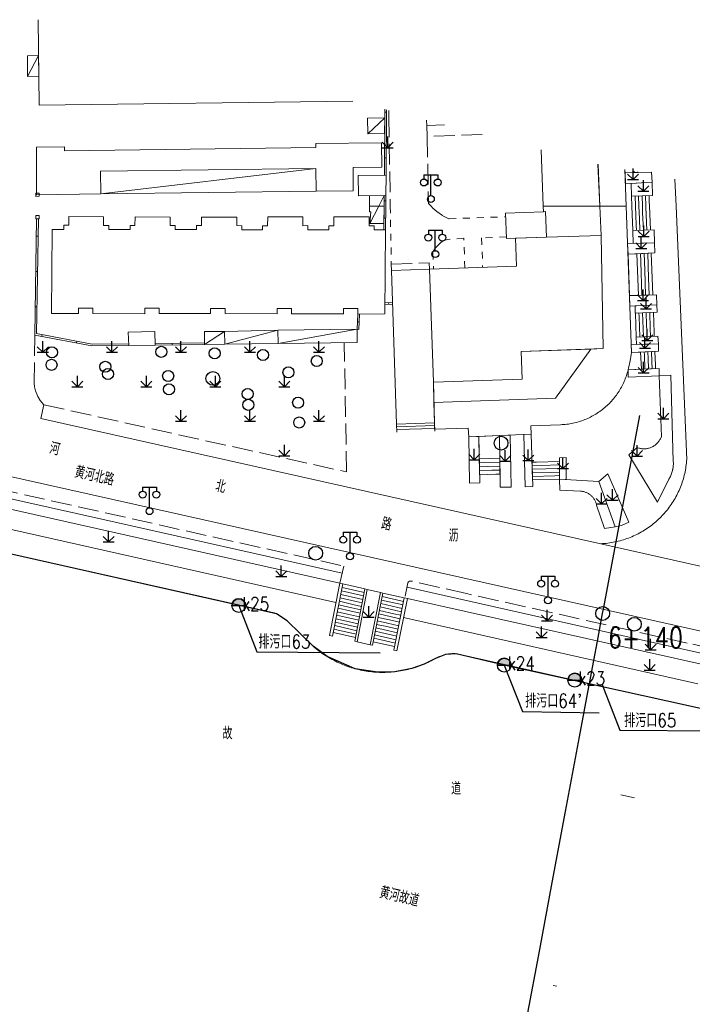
# Model space of a CAD drawing. Extents: x 39508475 to 39522402, y 3783947 to 3795549.
# Tile 122 of 256: x 39515062 to 39515159, y 3794134 to 3794277. Entities that reach past the tile are written whole.
import ezdxf
from ezdxf.enums import TextEntityAlignment as Align

# ---------------------------------------------------------------- set-up
doc = ezdxf.new("R2010")
doc.units = 0
doc.header["$PDSIZE"] = 0.2
doc.linetypes.add('X0', pattern=[4, 3, -1])
doc.linetypes.add('X6', pattern=[2, 1, -1])
doc.layers.get('0').update_dxf_attribs({"linetype": 'CONTINUOUS'})
for name, color, linetype in [('DLSS', 4, 'CONTINUOUS'), ('JCDL_DMX_F', 30, 'CONTINUOUS'), ('JCDL_JMDD_F', 231, 'CONTINUOUS'), ('JCDL_JMDX_F', 231, 'CONTINUOUS'), ('JCDL_JT_ZJ', 100, 'CONTINUOUS'), ('JCDL_JTD_F', 100, 'CONTINUOUS'), ('JCDL_SX_ZJ', 5, 'CONTINUOUS'), ('JCDL_SXX_F', 5, 'CONTINUOUS'), ('JMD', 6, 'CONTINUOUS'), ('SXSS', 5, 'CONTINUOUS'), ('ZBTZ', 3, 'CONTINUOUS'), ('zdh', 7, 'CONTINUOUS'), ('排水孔', 4, 'CONTINUOUS'), ('断面线', 2, 'CONTINUOUS')]:
    doc.layers.add(name, color=color, linetype=linetype)
for name, color, linetype, lineweight in [('JCDL_JMDX', 1, 'CONTINUOUS', 0), ('JCDL_ZBX', 3, 'CONTINUOUS', 0), ('JCDL_ZBX_F', 7, 'CONTINUOUS', 0), ('TEXTL_ZJ', 7, 'CONTINUOUS', 0)]:
    doc.layers.add(name, color=color, linetype=linetype, lineweight=lineweight)
doc.styles.add('HZ', font='rs', dxfattribs={"width": 0.8, "bigfont": 'hztxt'})
doc.linetypes.add('10422', pattern='A,2,[150,AAA.SHX,S=1,R=0,X=0,Y=1],2,[177,AAA.SHX,S=1,R=0,X=0,Y=0.8],1e-09', length=4)
doc.linetypes.add('X35', pattern='A,2,[150,AAA.SHX,S=1,R=0,X=0,Y=1],2,[177,AAA.SHX,S=1,R=0,X=0,Y=0.8],1e-09', length=4)
doc.linetypes.add('X4', pattern='A,0,-1e-09,[149,symbolx.shx,S=0.15,R=0,X=0,Y=0],-1.6', length=1.6)
doc.linetypes.add('X49', pattern='A,0,[5,symbolt.shx,S=1,R=0,X=0,Y=0],-10', length=10)
doc.linetypes.add('X67', pattern='A,1,[150,symbolx.shx,S=1,R=0,X=0,Y=1],2,[153,symbolx.shx,S=1,R=0,X=0,Y=0.8],2,[145,symbolx.shx,S=1,R=0,X=0,Y=0],0,[150,symbolx.shx,S=1,R=0,X=0,Y=1],2,[153,symbolx.shx,S=1,R=0,X=0,Y=0.8],2,[150,symbolx.shx,S=1,R=0,X=0,Y=1],0.5,-0.5,[146,symbolx.shx,S=1,R=0,X=0,Y=0],-0.5,0.5,[153,symbolx.shx,S=1,R=0,X=0,Y=0.8],1', length=12)

# ---------------------------------------------------------------- blocks, each defined once
blk = doc.blocks.new('5820000')
at = {"color": 0, "linetype": 'Continuous'}
blk.add_circle((0, 0), 1, dxfattribs=at)
blk = doc.blocks.new('9530003')
at = {"color": 0}
for p, q in [((0, 0), (0, 1.6)), ((-0.8, 0), (0.8, 0))]:
    blk.add_line(p, q, dxfattribs=at)
at = {"color": 0, "linetype": 'Continuous'}
for points in [[(0, 0), (-0.8, 0.8)], [(0, 0), (0.8, 0.8)]]:
    blk.add_lwpolyline(points, dxfattribs=at)
blk = doc.blocks.new('9371000')
at = {"color": 0, "linetype": 'Continuous'}
blk.add_circle((0, 0), 0.8, dxfattribs=at)
blk = doc.blocks.new('3521000')
at = {"color": 0}
for p, q in [((-1, 3.5), (1, 3.5)), ((0, 0.5), (0, 3.5))]:
    blk.add_line(p, q, dxfattribs=at)
at = {"color": 0, "linetype": 'Continuous', "flags": 128}
for points in [[(-1, 3.5), (-1, 2.9)], [(1, 3.5), (1, 2.9)]]:
    blk.add_lwpolyline(points, dxfattribs=at)
at = {"color": 0}
for centre in [(-1, 2.4), (1, 2.4), (0, 0)]:
    blk.add_circle(centre, 0.5, dxfattribs=at)

msp = doc.modelspace()

# ---------------------------------------------------------------- hatches: boundary and pattern name
at = {"layer": '排水孔', "linetype": 'Continuous'}
h = msp.add_hatch(color=256, dxfattribs=at)
edge = h.paths.add_edge_path()
edge.add_arc((39515093.51, 3794192.097), 1, 0, 180)
edge.add_line((39515092.51, 3794192.097), (39515093.51, 3794192.097))
edge.add_line((39515093.51, 3794192.097), (39515094.51, 3794192.097))
h = msp.add_hatch(color=256, dxfattribs=at)
edge = h.paths.add_edge_path()
edge.add_arc((39515131.99, 3794183.472), 1, 0, 180)
edge.add_line((39515130.99, 3794183.472), (39515131.99, 3794183.472))
edge.add_line((39515131.99, 3794183.472), (39515132.99, 3794183.472))
h = msp.add_hatch(color=256, dxfattribs=at)
edge = h.paths.add_edge_path()
edge.add_arc((39515142.19, 3794181.3), 1, 0, 180)
edge.add_line((39515141.19, 3794181.3), (39515142.19, 3794181.3))
edge.add_line((39515142.19, 3794181.3), (39515143.19, 3794181.3))

# ---------------------------------------------------------------- linework, layer by layer
for p, q in [((39515092.51, 3794192.097, 74.879), (39515094.51, 3794192.097, 74.879)), ((39515130.99, 3794183.472, 74.896), (39515132.99, 3794183.472, 74.896)), ((39515141.19, 3794181.3, 76.035), (39515143.19, 3794181.3, 76.035))]:
    msp.add_line(p, q)
at = {"linetype": 'Continuous'}
for p, q in [((39515093.51, 3794192.097, 36.539), (39515096.12834, 3794185.39469, -0.023)), ((39515096.12834, 3794185.39469, -0.023), (39515114.01506, 3794185.2744, -0.023)), ((39515131.99, 3794183.472, 36.556), (39515134.60834, 3794176.76969, -0.006)), ((39515146.12626, 3794180.74466, 36.556), (39515148.7446, 3794174.04236, -0.006)), ((39515134.60834, 3794176.76969, -0.006), (39515145.75768, 3794176.57397, -0.006)), ((39515148.7446, 3794174.04236, -0.006), (39515166.63132, 3794173.92206, -0.006))]:
    msp.add_line(p, q, dxfattribs=at)
at = {"flags": 128}
for points, elevation in [([(39515094.51, 3794192.097, 1), (39515092.51, 3794192.097), (39515093.51, 3794192.097)], 36.539), ([(39515132.99, 3794183.472, 1), (39515130.99, 3794183.472), (39515131.99, 3794183.472)], 36.556), ([(39515143.19, 3794181.3, 1), (39515141.19, 3794181.3), (39515142.19, 3794181.3)], 37.695)]:
    msp.add_lwpolyline(points, format="xyb", close=True, dxfattribs=dict(at, elevation=elevation))
at = {"layer": 'DLSS', "linetype": 'Continuous', "lineweight": 20}
for points in [[(39515156.87137, 3794250), (39515156.71945, 3794253.90032)], [(39515156.87137, 3794250), (39515158.421, 3794213.284), (39515158.40205, 3794213.02646), (39515158.37759, 3794212.76938), (39515158.34807, 3794212.51284), (39515158.31349, 3794212.25692), (39515158.27386, 3794212.00174), (39515158.22921, 3794211.74739), (39515158.17954, 3794211.49398), (39515158.12488, 3794211.24159), (39515158.06525, 3794210.99033), (39515158.00067, 3794210.74029), (39515157.93117, 3794210.49158), (39515157.85677, 3794210.24429), (39515157.77751, 3794209.99852), (39515157.69341, 3794209.75436), (39515157.60451, 3794209.5119), (39515157.51084, 3794209.27125), (39515157.41243, 3794209.03249), (39515157.30934, 3794208.79573), (39515157.20159, 3794208.56104), (39515157.08923, 3794208.32853), (39515156.9723, 3794208.09828), (39515156.85085, 3794207.87038), (39515156.72492, 3794207.64493), (39515156.59457, 3794207.422), (39515156.45984, 3794207.20169), (39515156.32079, 3794206.98408), (39515156.17748, 3794206.76926), (39515156.02995, 3794206.55731), (39515155.87826, 3794206.34832), (39515155.72248, 3794206.14236), (39515155.56267, 3794205.93951), (39515155.39888, 3794205.73986), (39515155.258, 3794205.57501), (39515155.23118, 3794205.54348), (39515155.05964, 3794205.35044), (39515154.88432, 3794205.16084), (39515154.7053, 3794204.97472), (39515154.52263, 3794204.79218), (39515154.3364, 3794204.61328), (39515154.14668, 3794204.43809), (39515153.95353, 3794204.26668), (39515153.75703, 3794204.09912), (39515153.55727, 3794203.93547), (39515153.35432, 3794203.77579), (39515153.14825, 3794203.62015), (39515152.93915, 3794203.46861), (39515152.7271, 3794203.32122), (39515152.51218, 3794203.17805), (39515152.29448, 3794203.03915), (39515152.07408, 3794202.90457), (39515151.85107, 3794202.77437), (39515151.62553, 3794202.6486), (39515151.39755, 3794202.5273), (39515151.16722, 3794202.41053), (39515150.93463, 3794202.29832), (39515150.69987, 3794202.19073), (39515150.46303, 3794202.08779), (39515150.22421, 3794201.98955), (39515149.9835, 3794201.89604), (39515149.74098, 3794201.80731), (39515149.49677, 3794201.72337), (39515149.25094, 3794201.64427), (39515149.0036, 3794201.57004), (39515148.75484, 3794201.50071), (39515148.50476, 3794201.4363), (39515148.25346, 3794201.37684), (39515148.00104, 3794201.32235), (39515147.74758, 3794201.27286), (39515147.4932, 3794201.22837), (39515147.238, 3794201.18892), (39515146.98206, 3794201.15451), (39515146.72549, 3794201.12516), (39515146.4684, 3794201.10088), (39515146.21087, 3794201.08168), (39515145.953, 3794201.06799), (39515064.839, 3794219.21), (39515065.284, 3794221.204)], [(39515163.07836, 3794187.82532), (39515000, 3794224.34831)]]:
    msp.add_lwpolyline(points, dxfattribs=at)
at = {"layer": 'DLSS', "linetype": 'X6', "lineweight": 0}
for points in [[(39515115.4704, 3794250), (39515115.61953, 3794241.58297)], [(39515121.39045, 3794250), (39515121.64677, 3794249.72099), (39515122.2047, 3794249.20886), (39515123.06385, 3794248.61357), (39515124.006, 3794248.161), (39515132.17858, 3794248.46558)], [(39515126.27695, 3794241.04738), (39515126.122, 3794245.35599), (39515123.73494, 3794245.16444), (39515123.23729, 3794245.00349), (39515122.93542, 3794244.81934), (39515122.79064, 3794244.71512), (39515122.38963, 3794244.36606), (39515122.04241, 3794243.96341), (39515121.75607, 3794243.51538), (39515121.63799, 3794243.277), (39515121.72407, 3794240.88365)], [(39515132.28804, 3794245.52865), (39515128.70201, 3794245.395), (39515128.85502, 3794241.14009)]]:
    msp.add_lwpolyline(points, dxfattribs=at)
at = {"layer": 'JCDL_DMX_F', "color": 3, "linetype": 'X35', "lineweight": 0}
for points in [[(39515108.146, 3794195.342), (39515000, 3794219.65796)], [(39515107.59963, 3794192.54163), (39515000, 3794216.74302)], [(39515161.2007, 3794183.46225), (39515117.94301, 3794193.114)], [(39515160.03265, 3794180.74809), (39515117.39655, 3794190.35734)]]:
    msp.add_lwpolyline(points, dxfattribs=at)
at = {"layer": 'JCDL_JMDX', "color": 6, "linetype": 'Continuous', "lineweight": 0}
for points in [[(39515062.903, 3794268.8), (39515064.5037, 3794271.81961)], [(39515114.878, 3794254.48299), (39515114.91698, 3794263.96987)], [(39515112.21801, 3794260.49799), (39515114.6622, 3794262.80575)], [(39515073.549, 3794251.783), (39515104.67706, 3794255.47274)], [(39515151.30021, 3794254.94933), (39515151.30286, 3794254.87606)], [(39515113.81366, 3794250), (39515114.59296, 3794251.53106)], [(39515114.82422, 3794250), (39515114.843, 3794251.533)], [(39515150.9314, 3794251.47148), (39515150.98448, 3794250)], [(39515151.43805, 3794251.48976), (39515151.49179, 3794250)], [(39515151.9447, 3794251.50803), (39515151.9991, 3794250)], [(39515152.45135, 3794251.52631), (39515152.50641, 3794250)], [(39515152.958, 3794251.54458), (39515152.98808, 3794250.71071), (39515153.02032, 3794250)], [(39515112.53205, 3794247.48205), (39515113.81366, 3794250)], [(39515114.78199, 3794246.55399), (39515114.82422, 3794250)], [(39515150.98448, 3794250), (39515151.08179, 3794247.3021)], [(39515151.49179, 3794250), (39515151.55836, 3794248.15425)], [(39515151.9991, 3794250), (39515152.03494, 3794249.0064)], [(39515152.50641, 3794250), (39515152.51151, 3794249.85855)], [(39515152.51151, 3794249.85855), (39515152.66279, 3794246.52381)], [(39515153.02032, 3794250), (39515153.17718, 3794246.54227)], [(39515064.238, 3794248.14233), (39515063.97099, 3794231.323), (39515072.25, 3794229.74301), (39515077.57024, 3794229.81374)], [(39515151.55836, 3794248.15425), (39515151.634, 3794246.48687)], [(39515152.03494, 3794249.0064), (39515152.14839, 3794246.50534)], [(39515151.08179, 3794247.3021), (39515151.11961, 3794246.46841)], [(39515149.91365, 3794243.04842), (39515151.21227, 3794243.10832)], [(39515150.12851, 3794237.02709), (39515149.91365, 3794243.04842)], [(39515153.806, 3794243.228), (39515151.21227, 3794243.10832)], [(39515151.21227, 3794243.10832), (39515151.4107, 3794237.07057)], [(39515151.73101, 3794243.13226), (39515151.77342, 3794241.91846)], [(39515152.24976, 3794243.15619), (39515152.33456, 3794240.72859)], [(39515152.7685, 3794243.18013), (39515152.89571, 3794239.53873)], [(39515153.28725, 3794243.20406), (39515153.45686, 3794238.34886)], [(39515151.77342, 3794241.91846), (39515151.93216, 3794237.08826)], [(39515152.33456, 3794240.72859), (39515152.45362, 3794237.10594)], [(39515152.89571, 3794239.53873), (39515152.97508, 3794237.12363)], [(39515153.45686, 3794238.34886), (39515153.49654, 3794237.14131)], [(39515151.4107, 3794237.07057), (39515150.12851, 3794237.02709)], [(39515154.01801, 3794237.159), (39515151.4107, 3794237.07057)], [(39515114.67907, 3794235.746), (39515115.81133, 3794235.78345)], [(39515110.785, 3794234.34501), (39515110.656, 3794232.15599)], [(39515151.49768, 3794234.51518), (39515151.51401, 3794233.93718)], [(39515151.51401, 3794233.93718), (39515151.62128, 3794231.04812)], [(39515152.02454, 3794234.53474), (39515152.05721, 3794233.37874)], [(39515152.55141, 3794234.55431), (39515152.6004, 3794232.82031)], [(39515153.07827, 3794234.57387), (39515153.1436, 3794232.26187)], [(39515153.60514, 3794234.59344), (39515153.6868, 3794231.70344)], [(39515152.05721, 3794233.37874), (39515152.14302, 3794231.0675)], [(39515152.6004, 3794232.82031), (39515152.66477, 3794231.08688)], [(39515088.56555, 3794229.95993), (39515091.47401, 3794231.83101)], [(39515091.51875, 3794229.99919), (39515099.17, 3794232.019)], [(39515099.21685, 3794230.10154), (39515110.656, 3794232.15599)], [(39515153.1436, 3794232.26187), (39515153.18651, 3794231.10625)], [(39515153.6868, 3794231.70344), (39515153.70826, 3794231.12563)], [(39515081.394, 3794229.86458), (39515088.56555, 3794229.95992)], [(39515150.26797, 3794227.84755), (39515150.32387, 3794228.16495)], [(39515150.32387, 3794228.16495), (39515150.37535, 3794228.48311)], [(39515150.37535, 3794228.48311), (39515150.422, 3794228.802)], [(39515150.422, 3794228.802), (39515151.74327, 3794228.85771)], [(39515151.74327, 3794228.85771), (39515154.335, 3794228.967)], [(39515151.74327, 3794228.85771), (39515151.84881, 3794226.35442)], [(39515152.26161, 3794228.87957), (39515152.27981, 3794228.37857)], [(39515152.27981, 3794228.37857), (39515152.36425, 3794226.37594)], [(39515152.77996, 3794228.90142), (39515152.81636, 3794227.89942)], [(39515153.29831, 3794228.92328), (39515153.35291, 3794227.42028)], [(39515153.81665, 3794228.94514), (39515153.88945, 3794226.94114)], [(39515150.00025, 3794226.58665), (39515150.07377, 3794226.90044)], [(39515150.07377, 3794226.90044), (39515150.1429, 3794227.21523)], [(39515150.1429, 3794227.21523), (39515150.20764, 3794227.53095)], [(39515150.20764, 3794227.53095), (39515150.22647, 3794227.62922)], [(39515150.22647, 3794227.62922), (39515150.26797, 3794227.84755)], [(39515152.81636, 3794227.89942), (39515152.87969, 3794226.39745)], [(39515153.35291, 3794227.42028), (39515153.39513, 3794226.41897)], [(39515153.88945, 3794226.94114), (39515153.91056, 3794226.44048)], [(39515149.922, 3794226.27401), (39515150.00025, 3794226.58665)], [(39515151.84881, 3794226.35442), (39515149.922, 3794226.27401)], [(39515151.84881, 3794226.35442), (39515154.426, 3794226.462)], [(39515116.39923, 3794218.00622), (39515121.88617, 3794218.18769)], [(39515116.41245, 3794217.60643), (39515121.89939, 3794217.78791)], [(39515128.27861, 3794216.62986), (39515131.28511, 3794216.74884)], [(39515128.36739, 3794213.3899), (39515128.27861, 3794216.62986)], [(39515131.28511, 3794216.74884), (39515131.3404, 3794213.46343)], [(39515128.36739, 3794213.3899), (39515131.3404, 3794213.46343)], [(39515128.44695, 3794210.48551), (39515128.36739, 3794213.3899)], [(39515128.3833, 3794212.80902), (39515128.97166, 3794212.83023)], [(39515128.97166, 3794212.83023), (39515131.35006, 3794212.88906)], [(39515131.38872, 3794210.59156), (39515131.3404, 3794213.46343)], [(39515136.00907, 3794212.88481), (39515136.65838, 3794212.90424)], [(39515136.02449, 3794212.36954), (39515137.3231, 3794212.40839)], [(39515136.65838, 3794212.90424), (39515139.98856, 3794213.0039)], [(39515137.3231, 3794212.40839), (39515139.98724, 3794212.48812)], [(39515128.39922, 3794212.22814), (39515129.57592, 3794212.27056)], [(39515128.41513, 3794211.64727), (39515130.18019, 3794211.7109)], [(39515128.43104, 3794211.06639), (39515130.78446, 3794211.15123)], [(39515129.57592, 3794212.27056), (39515131.35973, 3794212.31468)], [(39515130.18019, 3794211.7109), (39515131.36939, 3794211.74031)], [(39515130.78446, 3794211.15123), (39515131.37906, 3794211.16594)], [(39515136.03991, 3794211.85426), (39515137.98782, 3794211.91254)], [(39515136.05533, 3794211.33898), (39515138.65255, 3794211.41669)], [(39515136.07075, 3794210.82371), (39515139.31727, 3794210.92084)], [(39515137.98782, 3794211.91254), (39515139.98593, 3794211.97234)], [(39515138.65255, 3794211.41669), (39515139.98462, 3794211.45656)], [(39515139.31727, 3794210.92084), (39515139.98331, 3794210.94077)], [(39515107.11086, 3794187.68643), (39515108.585, 3794195.24216)], [(39515108.38845, 3794194.23473), (39515111.16691, 3794193.60286)], [(39515108.48672, 3794194.73845), (39515111.47892, 3794194.05797)], [(39515110.31568, 3794186.95169), (39515111.79092, 3794194.51308)], [(39515111.47892, 3794194.05797), (39515111.69257, 3794194.00899)], [(39515112.89483, 3794186.36042), (39515114.39327, 3794193.92126)], [(39515114.39327, 3794193.92126), (39515117.50402, 3794193.21379)], [(39515108.09362, 3794192.72358), (39515110.2309, 3794192.23753)], [(39515108.1919, 3794193.2273), (39515110.5429, 3794192.69264)], [(39515108.29017, 3794193.73101), (39515110.85491, 3794193.14775)], [(39515110.5429, 3794192.69264), (39515111.39752, 3794192.49671)], [(39515110.85491, 3794193.14775), (39515111.49587, 3794193.00081)], [(39515111.16691, 3794193.60286), (39515111.59422, 3794193.5049)], [(39515114.09358, 3794192.40909), (39515116.58218, 3794191.84312)], [(39515114.19348, 3794192.91315), (39515116.88946, 3794192.30001)], [(39515114.29337, 3794193.41721), (39515117.19674, 3794192.7569)], [(39515116.00418, 3794185.64759), (39515117.50402, 3794193.21379)], [(39515117.19674, 3794192.7569), (39515117.40403, 3794192.70938)], [(39515107.79879, 3794191.21244), (39515109.29489, 3794190.8722)], [(39515107.89707, 3794191.71615), (39515109.60689, 3794191.32731)], [(39515107.99534, 3794192.21987), (39515109.9189, 3794191.78242)], [(39515109.60689, 3794191.32731), (39515111.10247, 3794190.98443)], [(39515109.9189, 3794191.78242), (39515111.20082, 3794191.48853)], [(39515110.2309, 3794192.23753), (39515111.29917, 3794191.99262)], [(39515113.89379, 3794191.40098), (39515115.96763, 3794190.92934)], [(39515113.99369, 3794191.90504), (39515116.2749, 3794191.38623)], [(39515116.2749, 3794191.38623), (39515117.10406, 3794191.19614)], [(39515116.58218, 3794191.84312), (39515117.20405, 3794191.70055)], [(39515116.88946, 3794192.30001), (39515117.30404, 3794192.20497)], [(39515107.50396, 3794189.70129), (39515108.35887, 3794189.50687)], [(39515107.60224, 3794190.205), (39515108.67088, 3794189.96198)], [(39515107.70051, 3794190.70872), (39515108.98288, 3794190.41709)], [(39515108.67088, 3794189.96198), (39515110.80743, 3794189.47216)], [(39515108.98288, 3794190.41709), (39515110.90578, 3794189.97625)], [(39515109.29489, 3794190.8722), (39515111.00412, 3794190.48034)], [(39515113.59411, 3794189.88881), (39515115.04579, 3794189.55866)], [(39515113.694, 3794190.39287), (39515115.35307, 3794190.01555)], [(39515113.7939, 3794190.89693), (39515115.66035, 3794190.47244)], [(39515115.04579, 3794189.55866), (39515116.70411, 3794189.17849)], [(39515115.35307, 3794190.01555), (39515116.8041, 3794189.6829)], [(39515115.66035, 3794190.47244), (39515116.90409, 3794190.18731)], [(39515115.96763, 3794190.92934), (39515117.00407, 3794190.69173)], [(39515107.20913, 3794188.19014), (39515107.42286, 3794188.14154)], [(39515107.30741, 3794188.69386), (39515107.73487, 3794188.59665)], [(39515107.40569, 3794189.19757), (39515108.04687, 3794189.05176)], [(39515107.42286, 3794188.14154), (39515110.41403, 3794187.45578)], [(39515107.73487, 3794188.59665), (39515110.51238, 3794187.95988)], [(39515108.04687, 3794189.05176), (39515110.61073, 3794188.46397)], [(39515108.35887, 3794189.50687), (39515110.70908, 3794188.96806)], [(39515113.29442, 3794188.37664), (39515114.12395, 3794188.18799)], [(39515113.39431, 3794188.8807), (39515114.43123, 3794188.64488)], [(39515113.49421, 3794189.38476), (39515114.73851, 3794189.10177)], [(39515114.12395, 3794188.18799), (39515116.40414, 3794187.66525)], [(39515114.43123, 3794188.64488), (39515116.50413, 3794188.16966)], [(39515114.73851, 3794189.10177), (39515116.60412, 3794188.67407)], [(39515112.99473, 3794186.86447), (39515113.20211, 3794186.81731)], [(39515113.09463, 3794187.36853), (39515113.50939, 3794187.2742)], [(39515113.19452, 3794187.87259), (39515113.81667, 3794187.73109)], [(39515113.20211, 3794186.81731), (39515116.10417, 3794186.15201)], [(39515113.50939, 3794187.2742), (39515116.20416, 3794186.65642)], [(39515113.81667, 3794187.73109), (39515116.30415, 3794187.16083)]]:
    msp.add_lwpolyline(points, dxfattribs=at)
at = {"layer": 'JCDL_JMDX', "color": 6, "linetype": 'X0', "lineweight": 0}
for points in [[(39515128.799, 3794260.3797), (39515120.821, 3794260.112), (39515120.76735, 3794261.7111)], [(39515115.649, 3794240.692), (39515115.61953, 3794241.58297), (39515121.12399, 3794241.765), (39515121.15, 3794240.863)]]:
    msp.add_lwpolyline(points, dxfattribs=at)
at = {"layer": 'JCDL_JMDX', "color": 6, "linetype": 'X67', "lineweight": 0}
msp.add_lwpolyline([(39515000, 3794213.18492), (39515098.628, 3794191.032), (39515098.79942, 3794190.96085), (39515098.96879, 3794190.88494), (39515099.13616, 3794190.80471), (39515099.3014, 3794190.72019), (39515099.46442, 3794190.63145), (39515099.6251, 3794190.53855), (39515099.64199, 3794190.52799), (39515099.78333, 3794190.44154), (39515099.93902, 3794190.3405), (39515100.09206, 3794190.23548), (39515100.24234, 3794190.12656), (39515100.38978, 3794190.01381), (39515100.53401, 3794189.897), (39515104.306, 3794186.202), (39515104.5163, 3794186.02154), (39515104.73007, 3794185.84521), (39515104.94699, 3794185.67276), (39515105.16698, 3794185.50425), (39515105.38998, 3794185.33973), (39515105.6159, 3794185.17926), (39515105.84467, 3794185.02288), (39515106.07622, 3794184.87064), (39515106.31048, 3794184.72261), (39515106.54737, 3794184.57882), (39515106.78681, 3794184.43932), (39515107.02873, 3794184.30416), (39515107.27304, 3794184.17337), (39515107.51967, 3794184.04702), (39515107.76853, 3794183.92512), (39515108.01955, 3794183.80773), (39515108.27265, 3794183.69488), (39515108.52773, 3794183.58661), (39515108.78473, 3794183.48295), (39515109.04355, 3794183.38394), (39515109.30412, 3794183.28961), (39515109.56634, 3794183.19999), (39515109.83013, 3794183.1151), (39515109.89, 3794183.097), (39515110.09541, 3794183.03499), (39515110.36209, 3794182.95966), (39515110.63009, 3794182.88916), (39515110.89931, 3794182.82349), (39515111.16967, 3794182.76269), (39515111.44108, 3794182.70676), (39515111.71345, 3794182.65574), (39515111.9867, 3794182.60963), (39515112.26074, 3794182.56845), (39515112.53548, 3794182.53221), (39515112.81082, 3794182.50093), (39515113.08668, 3794182.47462), (39515113.36297, 3794182.45328), (39515113.6396, 3794182.43692), (39515113.91648, 3794182.42555), (39515114.19352, 3794182.41917), (39515114.47063, 3794182.41778), (39515114.74772, 3794182.42139), (39515115.0247, 3794182.42999), (39515115.30148, 3794182.44357), (39515115.57797, 3794182.46214), (39515115.85409, 3794182.48569), (39515116.12973, 3794182.51421), (39515116.40481, 3794182.54769), (39515116.67925, 3794182.58612), (39515116.95295, 3794182.62949), (39515117.22582, 3794182.67779), (39515117.49778, 3794182.73099), (39515117.76873, 3794182.78909), (39515118.0386, 3794182.85205), (39515118.30729, 3794182.91987), (39515118.57471, 3794182.99252), (39515118.84078, 3794183.06998), (39515119.10541, 3794183.15221), (39515119.36851, 3794183.2392), (39515119.63001, 3794183.33092), (39515119.88981, 3794183.42733), (39515120.14783, 3794183.52841), (39515120.40399, 3794183.63412), (39515120.6582, 3794183.74443), (39515120.91038, 3794183.8593), (39515121.16046, 3794183.9787), (39515121.40834, 3794184.10258), (39515121.65395, 3794184.23091), (39515121.897, 3794184.364), (39515122.02976, 3794184.4445), (39515122.16507, 3794184.52061), (39515122.30262, 3794184.59261), (39515122.44228, 3794184.66043), (39515122.58392, 3794184.72401), (39515122.72741, 3794184.78329), (39515122.87263, 3794184.83821), (39515123.01943, 3794184.88873), (39515123.1677, 3794184.9348), (39515123.31728, 3794184.97638), (39515123.46805, 3794185.01343), (39515123.61987, 3794185.04592), (39515123.68499, 3794185.058), (39515123.7726, 3794185.07381), (39515123.9261, 3794185.09709), (39515124.08023, 3794185.11573), (39515124.23485, 3794185.12971), (39515124.38983, 3794185.13902), (39515124.54501, 3794185.14365), (39515124.70027, 3794185.1436), (39515124.85545, 3794185.13888), (39515125.01042, 3794185.12947), (39515125.165, 3794185.11501), (39515158.66318, 3794177.56589), (39515250, 3794156.98232)], dxfattribs=at)
at = {"layer": 'JCDL_JMDX_F', "linetype": 'Continuous', "lineweight": 0}
for points in [[(39515114.62799, 3794254.48105), (39515114.66725, 3794264.03445)], [(39515114.91563, 3794263.64089), (39515114.66564, 3794263.64191)], [(39515114.88828, 3794256.98297), (39515114.63828, 3794256.984)], [(39515149.47639, 3794255.30237), (39515149.49313, 3794254.8334)], [(39515149.49313, 3794254.8334), (39515150.79432, 3794254.86407)], [(39515150.79432, 3794254.86407), (39515150.78769, 3794255.04854)], [(39515153.337, 3794254.92399), (39515150.79432, 3794254.86407)], [(39515064.12599, 3794251.40301), (39515064.107, 3794251.88502), (39515064.60661, 3794251.90472), (39515064.6256, 3794251.42269), (39515064.12599, 3794251.40301)], [(39515114.57424, 3794250.00306), (39515114.59296, 3794251.53106)], [(39515150.41574, 3794251.45288), (39515150.46814, 3794250)], [(39515150.42475, 3794251.45321), (39515153.46465, 3794251.56286)], [(39515114.53198, 3794246.55435), (39515114.5742, 3794250)], [(39515114.83361, 3794250.7665), (39515114.58363, 3794250.76956)], [(39515150.46814, 3794250), (39515150.5962, 3794246.44962)], [(39515064.118, 3794248.144), (39515064.125, 3794248.64695), (39515064.62495, 3794248.63999), (39515064.61795, 3794248.13704), (39515064.118, 3794248.144)], [(39515064.48796, 3794248.13836), (39515064.2243, 3794231.52917), (39515072.272, 3794229.99332), (39515077.56298, 3794230.06367)], [(39515114.80311, 3794248.277), (39515114.55312, 3794248.28006)], [(39515064.19831, 3794245.64264), (39515064.44828, 3794245.63868)], [(39515150.60522, 3794246.44994), (39515153.69157, 3794246.56074)], [(39515064.11714, 3794240.52917), (39515064.36711, 3794240.5252)], [(39515064.03596, 3794235.4157), (39515064.28593, 3794235.41173)], [(39515114.68145, 3794235.99622), (39515115.80307, 3794236.03331)], [(39515115.2452, 3794235.76472), (39515115.23694, 3794236.01459)], [(39515111.03554, 3794234.34681), (39515110.90557, 3794232.14129), (39515110.656, 3794232.15599)], [(39515150.97081, 3794234.49561), (39515154.13201, 3794234.613)], [(39515150.97691, 3794234.49584), (39515151.10563, 3794231.02898)], [(39515110.7205, 3794233.2505), (39515110.97007, 3794233.23579)], [(39515064.9738, 3794231.13162), (39515065.02066, 3794231.37719)], [(39515151.09953, 3794231.02875), (39515154.23, 3794231.14501)], [(39515069.99725, 3794230.17293), (39515070.04411, 3794230.4185)], [(39515075.07046, 3794229.78051), (39515075.06714, 3794230.03048)], [(39515081.38674, 3794230.1145), (39515088.56426, 3794230.20993)], [(39515083.89378, 3794229.89781), (39515083.89046, 3794230.14779)], [(39515116.38601, 3794218.406), (39515121.87295, 3794218.58747)], [(39515116.38601, 3794218.406), (39515116.42536, 3794217.2161)], [(39515121.87295, 3794218.58747), (39515121.91336, 3794217.3656)], [(39515135.99365, 3794213.40009), (39515136.08617, 3794210.30843)], [(39515139.98987, 3794213.51968), (39515139.98199, 3794210.42499)], [(39515136.08617, 3794210.30843), (39515139.98199, 3794210.42499)], [(39515106.67201, 3794187.787), (39515108.146, 3794195.342)], [(39515108.585, 3794195.24216), (39515107.11086, 3794187.68643)], [(39515108.146, 3794195.342), (39515108.585, 3794195.24216)], [(39515108.585, 3794195.24216), (39515111.79092, 3794194.51308)], [(39515110.31568, 3794186.95169), (39515111.79092, 3794194.51308)], [(39515112.13237, 3794194.43543), (39515110.65701, 3794186.87344)], [(39515111.79092, 3794194.51308), (39515112.13237, 3794194.43543)], [(39515112.55325, 3794186.43873), (39515114.05185, 3794193.99892)], [(39515114.39327, 3794193.92126), (39515112.89483, 3794186.36042)], [(39515114.05185, 3794193.99892), (39515114.39327, 3794193.92126)], [(39515114.39327, 3794193.92126), (39515117.50402, 3794193.21379)], [(39515116.00418, 3794185.64759), (39515117.50402, 3794193.21379)], [(39515117.94301, 3794193.114), (39515116.443, 3794185.547)], [(39515117.50402, 3794193.21379), (39515117.94301, 3794193.114)], [(39515107.11086, 3794187.68643), (39515106.67201, 3794187.787)], [(39515110.65701, 3794186.87344), (39515110.31568, 3794186.95169)], [(39515112.89483, 3794186.36042), (39515112.55325, 3794186.43873)], [(39515116.443, 3794185.547), (39515116.00418, 3794185.64759)]]:
    msp.add_lwpolyline(points, dxfattribs=at)
at = {"layer": 'JCDL_SXX_F', "color": 142, "linetype": 'Continuous', "lineweight": 0, "true_color": 0x00a0e9}
for points in [[(39515148.89334, 3794164.65545), (39515150.84583, 3794164.22212)], [(39515139.57926, 3794136.9541), (39515139.09131, 3794137.06322)]]:
    msp.add_lwpolyline(points, dxfattribs=at)
at = {"layer": 'JCDL_ZBX', "color": 114, "linetype": 'Continuous', "lineweight": 0, "true_color": 0x009944}
for points in [[(39515149.5503, 3794253.23101), (39515153.413, 3794253.45499), (39515153.337, 3794254.92399), (39515149.49313, 3794254.8334), (39515149.5503, 3794253.23101)], [(39515150.35894, 3794253.2779), (39515150.42475, 3794251.45321), (39515153.46465, 3794251.56286), (39515153.413, 3794253.45499), (39515150.35894, 3794253.2779)], [(39515150.60522, 3794246.44994), (39515150.67182, 3794244.60352), (39515153.764, 3794244.68701), (39515153.69157, 3794246.56074), (39515150.60522, 3794246.44994)], [(39515149.91365, 3794243.04842), (39515153.806, 3794243.228), (39515153.764, 3794244.68701), (39515149.85893, 3794244.58157), (39515149.91365, 3794243.04842)], [(39515150.18233, 3794235.51847), (39515154.082, 3794235.699), (39515154.01801, 3794237.159), (39515150.12851, 3794237.02709), (39515150.18233, 3794235.51847)], [(39515150.93153, 3794235.55316), (39515150.97081, 3794234.49561), (39515154.13201, 3794234.613), (39515154.082, 3794235.699), (39515150.93153, 3794235.55316)], [(39515151.09953, 3794231.02875), (39515151.13944, 3794229.95447), (39515154.306, 3794230.028), (39515154.23, 3794231.14501), (39515151.09953, 3794231.02875)], [(39515150.422, 3794228.802), (39515154.335, 3794228.967), (39515154.306, 3794230.028), (39515150.38151, 3794229.93687), (39515150.422, 3794228.802)], [(39515149.922, 3794226.27401), (39515149.93201, 3794225.19899), (39515154.42499, 3794225.393), (39515154.426, 3794226.462), (39515149.922, 3794226.27401)], [(39515154.42499, 3794225.393), (39515154.744, 3794216.591), (39515154.7004, 3794216.48058), (39515154.65163, 3794216.37235), (39515154.59817, 3794216.26635), (39515154.54013, 3794216.16279), (39515154.47762, 3794216.06186), (39515154.41076, 3794215.96376), (39515154.33967, 3794215.86868), (39515154.2645, 3794215.77679), (39515154.18539, 3794215.68827), (39515154.10249, 3794215.6033), (39515154.01595, 3794215.52203), (39515153.92594, 3794215.44462), (39515153.83264, 3794215.37121), (39515153.73621, 3794215.30196), (39515153.63686, 3794215.23698), (39515153.53476, 3794215.1764), (39515153.44801, 3794215.13001), (39515153.43011, 3794215.12035), (39515153.32311, 3794215.06892), (39515153.21396, 3794215.02221), (39515153.10288, 3794214.98032), (39515152.99008, 3794214.94333), (39515152.87576, 3794214.91129), (39515152.76016, 3794214.88428), (39515152.64349, 3794214.86235), (39515152.52596, 3794214.84554), (39515152.40782, 3794214.83388), (39515152.28928, 3794214.8274), (39515152.17057, 3794214.82609), (39515152.05192, 3794214.82998), (39515151.93355, 3794214.83905), (39515151.81569, 3794214.85328), (39515151.69856, 3794214.87265), (39515151.58239, 3794214.89712), (39515151.4674, 3794214.92664), (39515151.35381, 3794214.96116), (39515151.24199, 3794215.00101), (39515150.02, 3794213.936), (39515154.196, 3794207.09), (39515155.84199, 3794210.43101), (39515155.91726, 3794210.56039), (39515155.98783, 3794210.69239), (39515156.05398, 3794210.82667), (39515156.11563, 3794210.96307), (39515156.17273, 3794211.10143), (39515156.2252, 3794211.24162), (39515156.27299, 3794211.38347), (39515156.31604, 3794211.52683), (39515156.35432, 3794211.67154), (39515156.37501, 3794211.761), (39515156.38777, 3794211.81744), (39515156.41636, 3794211.96437), (39515156.44005, 3794212.11217), (39515156.45883, 3794212.26067), (39515156.47267, 3794212.40972), (39515156.48156, 3794212.55914), (39515156.48548, 3794212.70877), (39515156.48443, 3794212.85845), (39515156.478, 3794213.008), (39515156.11, 3794225.482), (39515154.42499, 3794225.393)], [(39515128.27861, 3794216.62986), (39515128.46301, 3794209.89999), (39515126.959, 3794209.85901), (39515126.867, 3794216.574), (39515128.27861, 3794216.62986)], [(39515133.008, 3794209.288), (39515132.85472, 3794216.81096), (39515131.28511, 3794216.74884), (39515131.411, 3794209.26799), (39515133.008, 3794209.288)], [(39515135.888, 3794216.931), (39515134.83961, 3794216.88951), (39515135.017, 3794209.32), (39515136.11501, 3794209.34501), (39515135.888, 3794216.931)], [(39515139.98199, 3794210.42499), (39515139.98987, 3794213.51968), (39515140.97, 3794213.549), (39515140.96193, 3794210.37022), (39515139.98199, 3794210.42499)], [(39515145.707, 3794210.105), (39515146.995, 3794211.219), (39515150.036, 3794204.17701), (39515148.993, 3794203.688), (39515148.04401, 3794203.512), (39515145.707, 3794210.105)], [(39515146.50001, 3794203.27401), (39515145.35399, 3794206.67401), (39515145.33029, 3794206.78103), (39515145.30155, 3794206.88682), (39515145.26821, 3794206.99125), (39515145.23035, 3794207.09412), (39515145.18802, 3794207.19525), (39515145.14132, 3794207.29442), (39515145.09032, 3794207.39146), (39515145.03514, 3794207.48619), (39515144.97587, 3794207.57841), (39515144.91263, 3794207.66795), (39515144.84554, 3794207.75464), (39515144.77472, 3794207.83832), (39515144.70032, 3794207.91883), (39515144.654, 3794207.965), (39515144.62247, 3794207.99601), (39515144.54132, 3794208.06971), (39515144.45703, 3794208.1398), (39515144.36976, 3794208.20614), (39515144.27967, 3794208.2686), (39515144.18694, 3794208.32707), (39515144.09175, 3794208.38143), (39515143.99427, 3794208.43157), (39515143.89469, 3794208.47742), (39515143.7932, 3794208.51886), (39515143.69, 3794208.55584), (39515143.58529, 3794208.58827), (39515143.47925, 3794208.61609), (39515143.3721, 3794208.63926), (39515143.26405, 3794208.65772), (39515143.15529, 3794208.67144), (39515143.04601, 3794208.68), (39515140.03999, 3794208.848), (39515139.98199, 3794210.42499), (39515145.707, 3794210.105), (39515148.04401, 3794203.512), (39515146.50001, 3794203.27401)]]:
    msp.add_lwpolyline(points, dxfattribs=at)
at = {"layer": 'JCDL_ZBX', "color": 114, "linetype": 'X49', "lineweight": 0, "true_color": 0x009944}
for points in [[(39515000, 3794221.10821), (39515073.70091, 3794204.64888), (39515108.48552, 3794196.80307)], [(39515117.93431, 3794194.75666), (39515152.44731, 3794187.01461), (39515161.82292, 3794184.90809)]]:
    msp.add_lwpolyline(points, dxfattribs=at)
at = {"layer": 'JCDL_ZBX', "color": 114, "linetype": 'X4', "lineweight": 0, "true_color": 0x009944}
msp.add_lwpolyline([(39515145.953, 3794201.06799), (39515164.68322, 3794196.8607)], dxfattribs=at)
at = {"layer": 'JCDL_ZBX_F', "color": 114, "linetype": 'X0', "lineweight": 0, "true_color": 0x009944}
for points in [[(39515115.24325, 3794263.88549), (39515115.2596, 3794263.01687), (39515115.4704, 3794250)], [(39515120.821, 3794260.112), (39515120.99356, 3794250.384), (39515121.39045, 3794250)], [(39515063.97099, 3794231.323), (39515063.89317, 3794224.32344), (39515063.93184, 3794223.82814), (39515064.06505, 3794223.23737), (39515064.41135, 3794222.41392), (39515064.77094, 3794221.81384), (39515065.28739, 3794221.20325), (39515109.14087, 3794211.47577), (39515108.804, 3794230.22901)], [(39515000, 3794222.14822), (39515108.73074, 3794197.82133), (39515108.146, 3794195.342)], [(39515162.22145, 3794185.83414), (39515158.4708, 3794186.6736), (39515126.49094, 3794193.85547), (39515118.66502, 3794195.63166), (39515118.23907, 3794195.62647), (39515118.09362, 3794195.54859), (39515118.03648, 3794195.39283), (39515117.61044, 3794193.46026)], [(39515112.13237, 3794194.43543), (39515114.05185, 3794193.99892)], [(39515110.65701, 3794186.87344), (39515112.55325, 3794186.43873)]]:
    msp.add_lwpolyline(points, dxfattribs=at)
at = {"layer": 'JMD', "color": 6, "linetype": 'Continuous', "lineweight": 0}
for points in [[(39515110.05631, 3794265.22693), (39515064.591, 3794264.648), (39515064.44034, 3794277.02414)], [(39515064.5037, 3794271.81961), (39515064.54021, 3794268.81993), (39515062.903, 3794268.8), (39515062.893, 3794271.8), (39515064.5037, 3794271.81961)], [(39515114.6622, 3794262.80575), (39515114.65292, 3794260.54763), (39515112.21801, 3794260.49799), (39515112.172, 3794262.755), (39515114.6622, 3794262.80575)], [(39515123.31973, 3794261.79675), (39515120.76735, 3794261.7111), (39515120.74173, 3794262.46347)], [(39515114.177, 3794259.18498), (39515114.224, 3794255.662), (39515110.07617, 3794255.61053), (39515110.118, 3794252.23999), (39515104.718, 3794252.17301), (39515104.67706, 3794255.47274), (39515073.50083, 3794255.08264), (39515073.549, 3794251.783), (39515064.232, 3794251.647), (39515064.2, 3794258.54), (39515068.25901, 3794258.61801), (39515068.27077, 3794258.00565), (39515104.67216, 3794258.47903), (39515104.66599, 3794259.08901), (39515114.177, 3794259.18498)], [(39515145.55788, 3794256.04552), (39515145.82229, 3794250), (39515137.62725, 3794250), (39515137.33429, 3794258.1723)], [(39515104.67706, 3794255.47274), (39515104.718, 3794252.17301), (39515073.549, 3794251.783), (39515073.50083, 3794255.08264), (39515104.67706, 3794255.47274)], [(39515145.5572, 3794256.06101), (39515145.55788, 3794256.04552)], [(39515145.57493, 3794256.04111), (39515145.57417, 3794256.05773)], [(39515149.47639, 3794255.30237), (39515149.66559, 3794250), (39515145.85218, 3794250), (39515145.57493, 3794256.04111)], [(39515114.878, 3794254.48299), (39515114.84299, 3794251.533), (39515110.847, 3794251.50201), (39515110.82412, 3794254.45151), (39515114.878, 3794254.48299)], [(39515114.5742, 3794250), (39515112.47556, 3794250), (39515112.46381, 3794251.51455), (39515114.59296, 3794251.53106), (39515114.5742, 3794250)], [(39515114.5742, 3794250), (39515114.5433, 3794247.47797), (39515112.53205, 3794247.48205), (39515112.662, 3794249.17139), (39515112.482, 3794249.17), (39515112.47556, 3794250), (39515114.5742, 3794250)], [(39515135.83438, 3794218.1651), (39515135.888, 3794216.931), (39515126.867, 3794216.574), (39515126.76019, 3794217.83546), (39515121.89598, 3794217.65875), (39515121.873, 3794218.58601), (39515121.79969, 3794221.54495), (39515139.396, 3794222.181), (39515144.50625, 3794229.2932), (39515146.312, 3794229.357), (39515146.008, 3794245.75399), (39515145.85218, 3794250), (39515149.66559, 3794250), (39515150.422, 3794228.802), (39515150.37535, 3794228.48311), (39515150.32387, 3794228.16495), (39515150.26797, 3794227.84755), (39515150.22647, 3794227.62922), (39515150.20764, 3794227.53095), (39515150.1429, 3794227.21523), (39515150.07377, 3794226.90044), (39515150.00025, 3794226.58665), (39515149.922, 3794226.27401), (39515149.86663, 3794226.05551), (39515149.80616, 3794225.83836), (39515149.74102, 3794225.62257), (39515149.67123, 3794225.40823), (39515149.59682, 3794225.19546), (39515149.51783, 3794224.98434), (39515149.43429, 3794224.77498), (39515149.34625, 3794224.56748), (39515149.25374, 3794224.36193), (39515149.15682, 3794224.15842), (39515149.05552, 3794223.95705), (39515148.94989, 3794223.75793), (39515148.83998, 3794223.56113), (39515148.72585, 3794223.36675), (39515148.60754, 3794223.17488), (39515148.48511, 3794222.98562), (39515148.35862, 3794222.79905), (39515148.22812, 3794222.61525), (39515148.09369, 3794222.43432), (39515147.95537, 3794222.25633), (39515147.81324, 3794222.08138), (39515147.66737, 3794221.90954), (39515147.51781, 3794221.74089), (39515147.36464, 3794221.57551), (39515147.20794, 3794221.41348), (39515147.04777, 3794221.25488), (39515146.88421, 3794221.09978), (39515146.71734, 3794220.94824), (39515146.54723, 3794220.80035), (39515146.37396, 3794220.65617), (39515146.19762, 3794220.51577), (39515146.01828, 3794220.37921), (39515145.88901, 3794220.28499), (39515145.83604, 3794220.24656), (39515145.65097, 3794220.11788), (39515145.46316, 3794219.99322), (39515145.2727, 3794219.87266), (39515145.07968, 3794219.75624), (39515144.88419, 3794219.64402), (39515144.68633, 3794219.53605), (39515144.48617, 3794219.43238), (39515144.28382, 3794219.33307), (39515144.07937, 3794219.23815), (39515143.87292, 3794219.14767), (39515143.66456, 3794219.06167), (39515143.45439, 3794218.9802), (39515143.2425, 3794218.90328), (39515143.02901, 3794218.83097), (39515142.814, 3794218.76328), (39515142.59758, 3794218.70026), (39515142.37985, 3794218.64193), (39515142.16091, 3794218.58832), (39515141.94086, 3794218.53945), (39515141.7198, 3794218.49535), (39515141.49785, 3794218.45604), (39515141.2751, 3794218.42154), (39515141.05165, 3794218.39186), (39515140.82761, 3794218.36701), (39515140.60309, 3794218.34701), (39515140.37819, 3794218.33187), (39515140.153, 3794218.322), (39515135.83438, 3794218.1651)], [(39515145.82229, 3794250), (39515146.008, 3794245.75399), (39515138.10195, 3794245.50088), (39515137.962, 3794249.21), (39515137.65598, 3794249.19845), (39515137.62725, 3794250), (39515145.82229, 3794250)], [(39515114.78199, 3794246.55399), (39515114.66599, 3794234.37301), (39515110.785, 3794234.34501), (39515110.79001, 3794235.147), (39515108.67721, 3794235.15044), (39515108.67601, 3794234.40501), (39515101.15175, 3794234.394), (39515101.153, 3794235.16266), (39515099.06728, 3794235.16605), (39515099.066, 3794234.378), (39515091.54501, 3794234.43101), (39515091.54621, 3794235.17827), (39515089.44717, 3794235.18167), (39515089.44601, 3794234.46301), (39515081.993, 3794234.42699), (39515081.99425, 3794235.19379), (39515079.92227, 3794235.19716), (39515079.921, 3794234.413), (39515072.394, 3794234.453), (39515072.39522, 3794235.20938), (39515070.32123, 3794235.21276), (39515070.32, 3794234.45499), (39515066.40999, 3794234.44801), (39515066.47401, 3794246.622), (39515068.16615, 3794246.61962), (39515068.167, 3794247.222), (39515068.90144, 3794247.22051), (39515068.904, 3794248.484), (39515073.946, 3794248.462), (39515073.94347, 3794247.21032), (39515074.67347, 3794247.20882), (39515074.67225, 3794246.61045), (39515077.78117, 3794246.60609), (39515077.78199, 3794247.192), (39515078.48449, 3794247.20111), (39515078.48701, 3794248.439), (39515083.57, 3794248.415), (39515083.56753, 3794247.19083), (39515084.29752, 3794247.18932), (39515084.29632, 3794246.59692), (39515087.38216, 3794246.59257), (39515087.383, 3794247.183), (39515088.13149, 3794247.1816), (39515088.13401, 3794248.424), (39515093.22901, 3794248.41199), (39515093.22649, 3794247.17128), (39515093.95648, 3794247.16982), (39515093.95531, 3794246.58332), (39515096.97534, 3794246.57907), (39515096.97653, 3794247.16368), (39515097.70652, 3794247.16222), (39515097.70915, 3794248.4582), (39515102.80699, 3794248.45362), (39515102.80435, 3794247.1519), (39515103.51501, 3794247.183), (39515103.51414, 3794246.56986), (39515106.57114, 3794246.56556), (39515106.57232, 3794247.14427), (39515107.30231, 3794247.14279), (39515107.305, 3794248.469), (39515112.434, 3794248.445), (39515112.43134, 3794247.13242), (39515113.131, 3794247.131), (39515113.12984, 3794246.55633), (39515114.78199, 3794246.55399)], [(39515137.96197, 3794249.20999), (39515138.10195, 3794245.50088), (39515132.296, 3794245.31501), (39515132.159, 3794248.991), (39515137.65598, 3794249.19845), (39515137.96197, 3794249.20999)], [(39515146.008, 3794245.75399), (39515146.312, 3794229.357), (39515134.452, 3794228.938), (39515134.58801, 3794224.93899), (39515121.727, 3794224.479), (39515121.15, 3794240.863), (39515133.774, 3794241.31701), (39515133.59942, 3794245.35673), (39515138.10195, 3794245.50088), (39515146.008, 3794245.75399)], [(39515121.15, 3794240.863), (39515121.727, 3794224.479), (39515121.873, 3794218.58601), (39515116.38601, 3794218.406), (39515115.649, 3794240.692), (39515121.15, 3794240.863)], [(39515081.337, 3794231.82699), (39515081.394, 3794229.86458), (39515077.57024, 3794229.81374), (39515077.51501, 3794231.716), (39515081.337, 3794231.82699)], [(39515091.47401, 3794231.83101), (39515091.51875, 3794229.99919), (39515088.56555, 3794229.95993), (39515088.55599, 3794231.81601), (39515091.47401, 3794231.83101)], [(39515099.17, 3794232.019), (39515099.21685, 3794230.10154), (39515091.51875, 3794229.99919), (39515091.47401, 3794231.83101), (39515099.17, 3794232.019)], [(39515110.656, 3794232.15599), (39515110.67868, 3794230.25392), (39515099.21685, 3794230.10154), (39515099.17, 3794232.019), (39515110.656, 3794232.15599)], [(39515144.50625, 3794229.29321), (39515139.396, 3794222.181), (39515121.79969, 3794221.54495), (39515121.727, 3794224.479), (39515134.58801, 3794224.93899), (39515134.452, 3794228.938), (39515144.50625, 3794229.29321)]]:
    msp.add_lwpolyline(points, dxfattribs=at)
at = {"layer": 'SXSS', "linetype": '10422', "flags": 128}
msp.add_lwpolyline([(39515531.47201, 3794076.80501), (39515523.62699, 3794078.66101), (39515525.11501, 3794085.31501), (39515517.42299, 3794086.996), (39515519.55923, 3794096.67108), (39515509.06133, 3794099.0208), (39515500, 3794101.04898), (39515330.075, 3794139.08299), (39515329.70374, 3794139.09296), (39515328.59438, 3794139.00132), (39515327.33925, 3794138.66991), (39515326.67268, 3794138.32346), (39515325.65701, 3794137.81936), (39515324.60766, 3794137.38977), (39515323.80181, 3794137.11783), (39515322.98244, 3794136.88985), (39515322.15195, 3794136.7065), (39515321.31275, 3794136.56833), (39515320.18454, 3794136.45504), (39515319.61811, 3794136.42897), (39515317.63593, 3794136.49868), (39515316.51226, 3794136.65053), (39515315.40245, 3794136.88296), (39515314.31228, 3794137.19475), (39515312.21338, 3794138.04957), (39515310.25916, 3794139.19721), (39515308.6999, 3794140.42302), (39515307.4952, 3794141.623), (39515306.10401, 3794143.41199), (39515304.19756, 3794144.65845), (39515303.48499, 3794144.929), (39515250, 3794156.98232), (39515158.66318, 3794177.56589), (39515131.988, 3794183.472), (39515125.01042, 3794185.12947), (39515123.46805, 3794185.01343), (39515122.02976, 3794184.4445), (39515120.40399, 3794183.63412), (39515118.57471, 3794182.99252), (39515116.12973, 3794182.51421), (39515113.6396, 3794182.43692), (39515110.36209, 3794182.95966), (39515106.31048, 3794184.72261), (39515104.306, 3794186.202), (39515100.53401, 3794189.897), (39515098.96879, 3794190.88494), (39515000, 3794213.18492), (39514948.58364, 3794224.7336), (39514926.73913, 3794229.64012), (39514918.16466, 3794231.5268), (39514915.38821, 3794231.57003), (39514910.544, 3794230.669), (39514894.52681, 3794219.02936)], dxfattribs=at)
at = {"layer": 'zdh', "color": 1}
for p in [(39515093.508, 3794192.097, 36.539), (39515131.988, 3794183.472, 36.556), (39515142.192, 3794181.3, 37.695)]:
    msp.add_point(p, dxfattribs=at)
at = {"layer": '排水孔'}
for centre in [(39515093.51, 3794192.097, 74.879), (39515131.99, 3794183.472, 74.896), (39515142.19, 3794181.3, 76.035)]:
    msp.add_circle(centre, 1, dxfattribs=at)
at = {"layer": '断面线', "color": 1, "flags": 128}
msp.add_lwpolyline([(39515122.68199, 3794064.94611), (39515125.65566, 3794080.85255), (39515127.11495, 3794088.65841), (39515127.81044, 3794092.37867), (39515127.93407, 3794093.04), (39515129.77348, 3794102.87912), (39515131.60648, 3794112.68403), (39515133.4321, 3794122.44944), (39515135.27189, 3794132.29062), (39515137.13298, 3794142.24577), (39515138.94651, 3794151.94651), (39515140.87879, 3794162.28243), (39515142.90119, 3794173.10044), (39515144.25091, 3794180.32022), (39515144.33946, 3794180.79387), (39515144.96573, 3794184.14385), (39515145.49349, 3794186.96688), (39515146.24101, 3794190.96546), (39515146.35419, 3794191.57086), (39515148.18388, 3794201.35806), (39515151.60646, 3794219.66571)], dxfattribs=at)
at = {"layer": '断面线'}
msp.add_circle((39515146.24101, 3794190.96546), 1, dxfattribs=at)

# ---------------------------------------------------------------- block references
at = {"layer": 'JCDL_JMDD_F'}
for p in [(39515121.351, 3794251.026), (39515121.998, 3794243.04199), (39515080.593, 3794205.79001), (39515109.649, 3794199.243), (39515138.331, 3794192.867)]:
    msp.add_blockref('3521000', p, dxfattribs=at)
at = {"layer": 'JCDL_JTD_F'}
for p in [(39515089.772, 3794225.03), (39515131.523, 3794215.64199), (39515104.65901, 3794199.688), (39515150.826, 3794189.39699)]:
    msp.add_blockref('5820000', p, dxfattribs=at)
at = {"layer": 'ZBTZ'}
for name, p in [('9530003', (39515115.10733, 3794258.4746)), ('9530003', (39515150.6367, 3794253.85474)), ('9530003', (39515152.1449, 3794252.14779)), ('9530003', (39515152.18296, 3794245.5821)), ('9530003', (39515151.836, 3794243.8677)), ('9530003', (39515152.10352, 3794236.3387)), ('9530003', (39515152.52908, 3794235.0973)), ('9530003', (39515152.36144, 3794229.415)), ('9530003', (39515152.69392, 3794230.5497)), ('9530003', (39515065.1365, 3794228.818)), ('9371000', (39515066.45046, 3794228.80249)), ('9530003', (39515075.135, 3794228.818)), ('9371000', (39515082.29152, 3794228.88582)), ('9530003', (39515085.1335, 3794228.818)), ('9530003', (39515095.132, 3794228.818)), ('9530003', (39515105.13045, 3794228.81795)), ('9371000', (39515090.01751, 3794228.66361)), ('9371000', (39515097.02136, 3794228.42652)), ('9371000', (39515104.82627, 3794227.54722)), ('9371000', (39515066.39488, 3794226.99697)), ('9371000', (39515074.17645, 3794226.71919)), ('9371000', (39515100.7208, 3794225.90135)), ('9530003', (39515152.17577, 3794225.8305)), ('9530003', (39515070.13575, 3794223.81875)), ('9371000', (39515074.56553, 3794225.66365)), ('9530003', (39515080.13425, 3794223.81875)), ('9371000', (39515083.292, 3794225.38588)), ('9530003', (39515090.13275, 3794223.81875)), ('9530003', (39515100.13125, 3794223.81875)), ('9371000', (39515083.40317, 3794223.44147)), ('9371000', (39515094.81072, 3794222.77871)), ('9371000', (39515094.90095, 3794221.20048)), ('9371000', (39515102.11936, 3794221.52739)), ('9530003', (39515085.1335, 3794218.8195)), ('9530003', (39515095.132, 3794218.8195)), ('9530003', (39515105.1305, 3794218.8195)), ('9530003', (39515155.0344, 3794219.1701)), ('9371000', (39515102.27727, 3794218.64149)), ('9530003', (39515100.13125, 3794213.82025)), ('9530003', (39515151.23515, 3794213.77085)), ('9530003', (39515127.642, 3794213.2444)), ('9530003', (39515132.13955, 3794213.0395)), ('9530003', (39515135.46485, 3794213.1255)), ('9530003', (39515140.47593, 3794211.9596)), ('9530003', (39515146.08633, 3794206.8495)), ('9530003', (39515147.66857, 3794207.3655)), ('9530003', (39515074.67075, 3794201.33745)), ('9530003', (39515099.66695, 3794196.33815)), ('9530003', (39515112.34905, 3794190.4371)), ('9530003', (39515138.19024, 3794189.89984)), ('9530003', (39515137.39753, 3794187.48773)), ('9530003', (39515153.18799, 3794185.70059)), ('9530003', (39515153.06194, 3794182.75514))]:
    msp.add_blockref(name, p, dxfattribs=at)

# ---------------------------------------------------------------- texts
at = {"color": 6, "linetype": 'Continuous', "style": 'HZ', "width": 0.8}
for s, p in [('排污口63', (39515096.36326, 3794185.86917)), ("排污口64'", (39515135.01327, 3794177.30005)), ('排污口65', (39515149.36357, 3794174.46263))]:
    msp.add_text(s, height=2, dxfattribs=at).set_placement(p)
at = {"layer": 'JCDL_JT_ZJ', "lineweight": 0, "style": 'HZ', "width": 0.8}
for s, p in [('河', (39515065.84848, 3794213.60079)), ('北', (39515089.88569, 3794208.14514)), ('路', (39515113.92289, 3794202.68949))]:
    msp.add_text(s, height=1.8, rotation=347.3816994, dxfattribs=at).set_placement(p, align=Align.BOTTOM_LEFT)
msp.add_text('沥', height=1.8, dxfattribs=at).set_placement((39515123.92378, 3794200.83049), align=Align.BOTTOM_LEFT)
at = {"layer": 'JCDL_SX_ZJ', "lineweight": 0, "style": 'HZ', "width": 0.8}
for s, p in [('故', (39515091.17892, 3794172.16818)), ('道', (39515124.28056, 3794164.15668))]:
    msp.add_text(s, height=1.8, dxfattribs=at).set_placement(p, align=Align.BOTTOM_LEFT)
at = {"layer": 'TEXTL_ZJ', "style": 'HZ', "width": 0.8}
for s, rotation, p in [('黄河北路', -12.7875953, (39515069.49886, 3794210.16596)), ('黄河故道', -13.6055092, (39515113.6527, 3794149.24753))]:
    msp.add_text(s, height=1.8, rotation=rotation, dxfattribs=at).set_placement(p, align=Align.BOTTOM_LEFT)
at = {"layer": 'zdh', "color": 1, "style": 'HZ', "width": 0.8}
for s, p in [('k25', (39515094.008, 3794191.347, 36.539)), ('k24', (39515132.488, 3794182.722, 36.556)), ('k23', (39515142.692, 3794180.55, 37.695))]:
    msp.add_text(s, height=2, dxfattribs=at).set_placement(p)
at = {"layer": '断面线', "linetype": 'Continuous', "style": 'HZ', "width": 0.8}
msp.add_text('6+140', height=3, dxfattribs=at).set_placement((39515157.89329, 3794187.46104), align=Align.MIDDLE_RIGHT)

doc.saveas('drawing.dxf')
